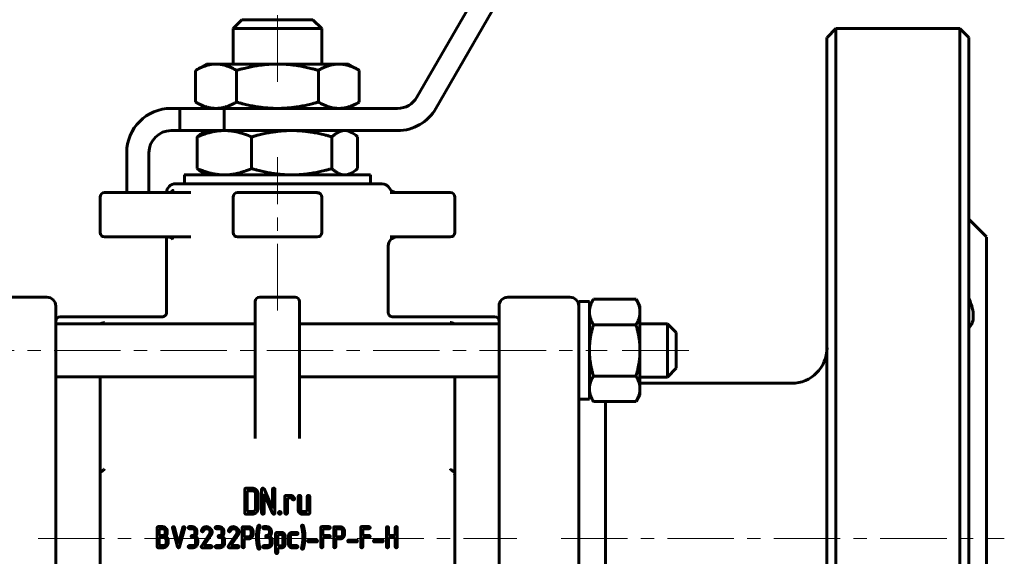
# Model space of a CAD drawing. Header units: millimetres. Extents: x 0 to 420, y 0 to 297.
# Tile 4 of 6: x 93 to 205, y 159 to 219. Entities that reach past the tile are written whole.
import ezdxf

# ---------------------------------------------------------------- set-up
doc = ezdxf.new("R2010")
doc.units = ezdxf.units.MM
doc.linetypes.add('K5LT_AXLED', pattern=[12, 7.5, -1.5, 1.5, -1.5])
doc.linetypes.add('K5LT_BASIC', pattern=[0])
doc.layers.add('Системный слой (1)', color=7, linetype='Continuous', true_color=0x6c6c6c)

# ---------------------------------------------------------------- blocks, each defined once
blk = doc.blocks.new('U3')
at = {"layer": 'Системный слой (1)', "color": 150, "linetype": 'K5LT_BASIC', "lineweight": 60, "true_color": 0x0080ff}
for p, q in [((120.07, 179.13), (97.57, 179.13)), ((147.57, 179.13), (125.07, 179.13))]:
    blk.add_line(p, q, dxfattribs=at)
blk = doc.blocks.new('U4')
at = {"layer": 'Системный слой (1)', "color": 150, "linetype": 'K5LT_BASIC', "lineweight": 60, "true_color": 0x0080ff}
for p, q in [((120.07, 185.13), (97.57, 185.13)), ((147.57, 185.13), (125.07, 185.13))]:
    blk.add_line(p, q, dxfattribs=at)
blk = doc.blocks.new('U5')
at = {"layer": 'Системный слой (1)', "color": 150, "linetype": 'K5LT_BASIC', "lineweight": 60, "true_color": 0x0080ff}
for p, q in [((166.57, 185.13), (166.57, 182.13)), ((166.57, 182.13), (166.57, 179.13))]:
    blk.add_line(p, q, dxfattribs=at)
blk = doc.blocks.new('U6')
at = {"layer": 'Системный слой (1)', "color": 150, "linetype": 'K5LT_BASIC', "lineweight": 60, "true_color": 0x0080ff}
for p, q in [((184.57, 217.41), (184.57, 160.91)), ((184.57, 160.91), (184.57, 104.41))]:
    blk.add_line(p, q, dxfattribs=at)
blk = doc.blocks.new('U8')
at = {"layer": 'Системный слой (1)', "color": 150, "linetype": 'K5LT_BASIC', "lineweight": 60, "true_color": 0x0080ff}
for p, q in [((200.57, 160.91), (200.57, 217.41)), ((200.57, 104.41), (200.57, 160.91))]:
    blk.add_line(p, q, dxfattribs=at)
blk = doc.blocks.new('U9')
at = {"layer": 'Системный слой (1)', "color": 150, "linetype": 'K5LT_BASIC', "lineweight": 60, "true_color": 0x0080ff}
for p, q in [((202.57, 194.91), (202.57, 160.91)), ((202.57, 160.91), (202.57, 126.91))]:
    blk.add_line(p, q, dxfattribs=at)
blk = doc.blocks.new('U11')
at = {"layer": 'Системный слой (1)', "color": 150, "linetype": 'K5LT_BASIC', "lineweight": 60, "true_color": 0x0080ff}
for p, q in [((167.57, 182.13), (167.57, 184.13)), ((167.57, 180.13), (167.57, 182.13))]:
    blk.add_line(p, q, dxfattribs=at)
blk = doc.blocks.new('U12')
at = {"layer": 'Системный слой (1)', "color": 150, "linetype": 'K5LT_BASIC', "lineweight": 60, "true_color": 0x0080ff}
for p, q in [((98.07, 185.91), (109.57, 185.91)), ((135.57, 185.91), (147.07, 185.91))]:
    blk.add_line(p, q, dxfattribs=at)
blk = doc.blocks.new('U13')
at = {"layer": 'Системный слой (1)', "color": 150, "linetype": 'K5LT_BASIC', "lineweight": 60, "true_color": 0x0080ff}
for p, q in [((112.07, 201.91), (122.57, 201.91)), ((122.57, 201.91), (133.07, 201.91))]:
    blk.add_line(p, q, dxfattribs=at)
blk = doc.blocks.new('U14')
at = {"layer": 'Системный слой (1)', "color": 150, "linetype": 'K5LT_BASIC', "lineweight": 60, "true_color": 0x0080ff}
for start, end in [(0.0023, 90), (0, 0.0023)]:
    blk.add_arc((127.07, 199.41), 0.5, start, end, dxfattribs=at)
blk = doc.blocks.new('U19')
at = {"layer": 'Системный слой (1)', "color": 150, "linetype": 'K5LT_BASIC', "lineweight": 60, "true_color": 0x0080ff}
for p, q in [((142.57, 168.3), (142.57, 168.31)), ((142.57, 168.29), (142.57, 168.3)), ((142.57, 168.28), (142.57, 168.29)), ((142.57, 168.25), (142.57, 168.28)), ((142.57, 168.22), (142.57, 168.25)), ((142.57, 168.18), (142.57, 168.22))]:
    blk.add_line(p, q, dxfattribs=at)
blk = doc.blocks.new('U21')
at = {"layer": 'Системный слой (1)', "color": 150, "linetype": 'K5LT_BASIC', "lineweight": 60, "true_color": 0x0080ff}
for p, q in [((102.57, 168.31), (102.57, 168.3)), ((102.57, 168.3), (102.58, 168.29)), ((102.58, 168.29), (102.58, 168.28)), ((102.58, 168.28), (102.58, 168.25)), ((102.58, 168.25), (102.58, 168.22)), ((102.58, 168.22), (102.58, 168.18))]:
    blk.add_line(p, q, dxfattribs=at)
blk = doc.blocks.new('U24')
at = {"layer": 'Системный слой (1)', "color": 150, "linetype": 'K5LT_BASIC', "lineweight": 60, "true_color": 0x0080ff}
for p, q in [((102.65, 185.15), (102.62, 185.13)), ((102.62, 185.13), (102.62, 185.13)), ((102.62, 185.13), (102.62, 185.13)), ((102.62, 185.13), (102.62, 185.13)), ((102.69, 185.17), (102.65, 185.15)), ((102.73, 185.18), (102.69, 185.17)), ((102.75, 185.19), (102.73, 185.18)), ((102.77, 185.2), (102.75, 185.19)), ((102.78, 185.2), (102.77, 185.2)), ((102.79, 185.2), (102.78, 185.2)), ((102.86, 185.22), (102.79, 185.2)), ((102.95, 185.25), (102.86, 185.22)), ((103.01, 185.26), (102.95, 185.25)), ((103.04, 185.27), (103.01, 185.26)), ((103.06, 185.27), (103.04, 185.27)), ((103.07, 185.27), (103.06, 185.27)), ((103.06, 185.27), (103.06, 185.27)), ((103.07, 185.28), (103.07, 185.27))]:
    blk.add_line(p, q, dxfattribs=at)
blk = doc.blocks.new('U27')
at = {"layer": 'Системный слой (1)', "color": 150, "linetype": 'K5LT_BASIC', "lineweight": 60, "true_color": 0x0080ff}
for p, q in [((142.08, 185.28), (142.07, 185.28)), ((142.12, 185.26), (142.08, 185.28)), ((142.23, 185.24), (142.12, 185.26)), ((142.32, 185.22), (142.23, 185.24)), ((142.35, 185.2), (142.32, 185.22)), ((142.37, 185.2), (142.35, 185.2)), ((142.38, 185.2), (142.37, 185.2)), ((142.39, 185.19), (142.38, 185.2)), ((142.41, 185.19), (142.39, 185.19)), ((142.39, 185.19), (142.39, 185.19)), ((142.43, 185.18), (142.41, 185.19)), ((142.47, 185.16), (142.43, 185.18)), ((142.53, 185.13), (142.47, 185.16))]:
    blk.add_line(p, q, dxfattribs=at)
blk = doc.blocks.new('U28')
at = {"layer": 'Системный слой (1)', "color": 150, "linetype": 'K5LT_BASIC', "lineweight": 60, "true_color": 0x0080ff}
for p, q in [((130.44, 206.89), (130.17, 206.91)), ((130.72, 206.8), (130.44, 206.89)), ((131, 206.67), (130.72, 206.8)), ((131.2, 206.54), (131, 206.67)), ((131.41, 206.38), (131.2, 206.54)), ((131.62, 206.2), (131.41, 206.38))]:
    blk.add_line(p, q, dxfattribs=at)
blk = doc.blocks.new('U29')
at = {"layer": 'Системный слой (1)', "color": 150, "linetype": 'K5LT_BASIC', "lineweight": 60, "true_color": 0x0080ff}
for p, q in [((130.72, 202.02), (131, 202.16)), ((131, 202.16), (131.2, 202.29)), ((131.2, 202.29), (131.41, 202.44)), ((131.41, 202.44), (131.62, 202.63)), ((130.17, 201.91), (130.44, 201.94)), ((130.44, 201.94), (130.72, 202.02))]:
    blk.add_line(p, q, dxfattribs=at)

msp = doc.modelspace()

# ---------------------------------------------------------------- linework, layer by layer
at = {"layer": 'Системный слой (1)', "color": 150, "linetype": 'K5LT_BASIC', "lineweight": 60, "true_color": 0x0080ff}
for p, q in [((154.028, 237.914), (138.295, 210.664)), ((140.46, 209.414), (156.193, 236.664)), ((117.574, 218.414), (118.574, 219.414)), ((118.574, 219.414), (126.574, 219.414)), ((127.574, 218.414), (126.574, 219.414)), ((117.574, 214.414), (117.574, 218.414)), ((117.574, 218.414), (127.574, 218.414)), ((127.574, 214.414), (127.574, 218.414)), ((184.574, 217.414), (185.574, 218.414)), ((199.574, 218.414), (185.574, 218.414)), ((185.574, 160.914), (185.574, 218.414)), ((199.574, 218.414), (199.574, 160.914)), ((200.574, 217.414), (199.574, 218.414)), ((114.574, 214.414), (113.336, 213.699)), ((114.574, 214.414), (115.645, 214.414)), ((115.645, 214.414), (122.574, 214.414)), ((122.574, 214.414), (129.502, 214.414)), ((129.502, 214.414), (130.574, 214.414)), ((130.574, 214.414), (131.811, 213.699)), ((113.336, 213.699), (113.336, 210.128)), ((117.955, 213.699), (117.955, 210.128)), ((127.192, 213.699), (127.192, 210.128)), ((131.811, 213.699), (131.811, 210.128)), ((114.574, 209.414), (113.336, 210.128)), ((130.574, 209.414), (131.811, 210.128)), ((111.574, 209.414), (110.574, 209.414)), ((111.574, 209.414), (111.574, 206.914)), ((111.574, 209.414), (116.574, 209.414)), ((136.13, 209.414), (116.574, 209.414)), ((116.574, 209.414), (116.574, 206.914)), ((110.574, 206.914), (111.574, 206.914)), ((116.574, 206.914), (111.574, 206.914)), ((114.574, 206.914), (114.145, 206.667)), ((116.574, 206.914), (136.13, 206.914)), ((130.574, 206.914), (131.002, 206.667)), ((113.526, 206.199), (113.526, 202.628)), ((119.666, 206.199), (119.666, 202.628)), ((128.713, 206.199), (128.713, 202.628)), ((131.621, 206.199), (131.621, 202.628)), ((105.574, 204.414), (105.574, 199.914)), ((108.074, 199.914), (108.074, 204.414)), ((114.574, 201.914), (114.145, 202.161)), ((130.574, 201.914), (131.002, 202.161)), ((112.074, 200.914), (112.074, 201.914)), ((133.074, 200.914), (133.074, 201.914)), ((111.613, 200.914), (111.074, 200.914)), ((111.827, 200.914), (111.613, 200.914)), ((111.739, 200.914), (111.679, 200.914)), ((114.062, 200.914), (111.827, 200.914)), ((117.087, 200.914), (114.062, 200.914)), ((117.536, 200.914), (117.087, 200.914)), ((118.651, 200.914), (117.536, 200.914)), ((118.208, 200.914), (117.911, 200.914)), ((126.496, 200.914), (118.651, 200.914)), ((127.612, 200.914), (126.496, 200.914)), ((127.296, 200.914), (126.977, 200.914)), ((132.911, 200.914), (127.612, 200.914)), ((133.669, 200.914), (132.911, 200.914)), ((133.096, 200.914), (133.341, 200.914)), ((134.342, 200.914), (133.669, 200.914)), ((102.574, 199.414), (102.574, 195.414)), ((110.071, 199.914), (103.074, 199.914)), ((110.375, 199.914), (110.071, 199.914)), ((112.809, 199.914), (110.375, 199.914)), ((117.574, 199.414), (117.574, 195.414)), ((127.074, 199.914), (118.074, 199.914)), ((127.574, 195.414), (127.574, 199.414)), ((142.074, 199.914), (135.302, 199.914)), ((142.574, 195.414), (142.574, 199.414)), ((202.574, 194.914), (200.574, 196.914)), ((103.074, 194.914), (110.071, 194.914)), ((110.071, 194.914), (110.375, 194.914)), ((110.074, 186.413), (110.074, 194.914)), ((110.375, 194.914), (112.809, 194.914)), ((118.074, 194.914), (127.074, 194.914)), ((135.302, 194.914), (142.074, 194.914)), ((135.073, 186.413), (135.074, 193.914)), ((89.574, 188.127), (96.574, 188.127)), ((124.574, 188.127), (120.574, 188.127)), ((155.574, 188.127), (148.574, 188.127)), ((157.774, 187.127), (158.22, 187.901)), ((163.027, 187.901), (158.22, 187.901)), ((163.474, 187.127), (163.027, 187.901)), ((97.574, 187.125), (97.574, 187.127)), ((97.574, 180.09), (97.574, 187.127)), ((120.074, 187.627), (120.074, 179.345)), ((125.074, 185.127), (125.074, 187.627)), ((125.074, 179.345), (125.074, 187.627)), ((147.574, 187.127), (147.574, 180.09)), ((156.574, 177.998), (156.574, 187.627)), ((156.574, 187.627), (157.774, 187.627)), ((157.774, 176.627), (157.774, 187.627)), ((163.474, 187.127), (163.474, 186.457)), ((109.574, 185.913), (109.574, 185.913)), ((110.074, 186.413), (110.074, 186.413)), ((135.073, 186.413), (135.073, 186.413)), ((163.474, 186.457), (163.474, 182.127)), ((163.027, 185.014), (158.22, 185.014)), ((166.574, 185.127), (163.474, 185.127)), ((167.574, 184.127), (166.574, 185.127)), ((163.474, 182.127), (163.474, 177.797)), ((97.574, 173.024), (97.574, 180.09)), ((147.574, 180.09), (147.574, 173.024)), ((167.574, 180.127), (166.574, 179.127)), ((102.574, 168.312), (102.574, 179.127)), ((120.074, 179.345), (120.074, 172.18)), ((125.074, 172.18), (125.074, 179.345)), ((142.574, 168.312), (142.574, 179.127)), ((163.027, 179.24), (158.22, 179.24)), ((166.574, 179.127), (163.474, 179.127)), ((156.574, 173.024), (156.574, 177.998)), ((180.574, 178.414), (163.474, 178.414)), ((163.474, 177.797), (163.474, 177.127)), ((156.574, 176.627), (157.774, 176.627)), ((157.774, 177.127), (158.22, 176.354)), ((163.474, 177.127), (163.027, 176.354)), ((163.027, 176.354), (158.22, 176.354)), ((159.574, 160.914), (159.574, 176.354)), ((97.574, 171.273), (97.574, 173.024)), ((147.574, 173.024), (147.574, 171.273)), ((156.574, 169.251), (156.574, 173.024)), ((97.574, 171.273), (97.574, 150.555)), ((147.574, 160.914), (147.574, 171.273)), ((156.574, 152.577), (156.574, 169.251)), ((102.574, 160.914), (102.574, 167.914)), ((142.574, 167.914), (142.574, 160.914)), ((118.888, 166.445), (118.888, 163.809)), ((119.741, 166.586), (119.032, 166.586)), ((119.176, 166.3), (119.176, 163.951)), ((119.741, 166.3), (119.176, 166.3)), ((120.105, 164.317), (120.105, 165.938)), ((120.393, 164.316), (120.393, 165.938)), ((120.793, 166.445), (120.793, 163.809)), ((122.01, 164.312), (121.067, 166.504)), ((121.081, 165.942), (122.021, 163.763)), ((121.081, 163.809), (121.081, 165.942)), ((122.01, 166.445), (122.01, 164.312)), ((122.298, 163.809), (122.298, 166.445)), ((123.41, 165.633), (123.41, 163.809)), ((124.061, 165.774), (123.554, 165.774)), ((124.92, 165.633), (124.92, 164.113)), ((125.209, 164.114), (125.209, 165.633)), ((125.931, 165.633), (125.931, 163.951)), ((126.22, 163.809), (126.22, 165.633)), ((123.698, 163.809), (123.698, 165.488)), ((123.698, 165.488), (124.061, 165.488)), ((119.032, 163.665), (119.741, 163.665)), ((119.176, 163.951), (119.741, 163.951)), ((125.931, 163.951), (125.368, 163.951)), ((125.368, 163.665), (126.076, 163.665)), ((109.624, 162.253), (109.129, 162.253)), ((112.965, 162.253), (112.635, 162.253)), ((116.008, 162.253), (115.678, 162.253)), ((119.296, 162.25), (118.72, 162.25)), ((121.366, 162.253), (121.036, 162.253)), ((128.407, 162.253), (127.584, 162.253)), ((129.615, 162.25), (129.039, 162.25)), ((132.905, 162.253), (132.081, 162.253)), ((109.012, 162.139), (109.012, 159.996)), ((109.245, 162.023), (109.245, 161.261)), ((109.624, 162.023), (109.245, 162.023)), ((109.245, 161.261), (109.624, 161.261)), ((109.92, 161.561), (109.92, 161.727)), ((110.153, 161.561), (110.153, 161.726)), ((110.734, 162.103), (111.31, 159.979)), ((111.423, 160.358), (110.958, 162.163)), ((111.887, 162.163), (111.423, 160.358)), ((111.535, 159.979), (112.113, 162.124)), ((112.635, 162.023), (112.966, 162.023)), ((113.262, 161.727), (113.262, 161.562)), ((113.494, 161.562), (113.494, 161.727)), ((114.897, 161.427), (113.99, 160.057)), ((114.28, 160.11), (115.093, 161.299)), ((115.678, 162.023), (116.008, 162.023)), ((116.304, 161.727), (116.304, 161.562)), ((116.537, 161.562), (116.537, 161.727)), ((117.94, 161.427), (117.033, 160.057)), ((117.323, 160.11), (118.135, 161.299)), ((118.604, 162.136), (118.604, 159.999)), ((118.836, 162.02), (118.836, 161.099)), ((119.296, 162.02), (118.836, 162.02)), ((118.836, 161.099), (119.296, 161.099)), ((119.593, 161.394), (119.593, 161.726)), ((119.826, 161.395), (119.826, 161.726)), ((121.036, 162.023), (121.366, 162.023)), ((121.662, 161.727), (121.662, 161.562)), ((121.895, 161.562), (121.895, 161.727)), ((122.374, 161.48), (122.374, 159.338)), ((123.07, 161.594), (122.491, 161.594)), ((122.607, 161.364), (122.607, 160.107)), ((123.07, 161.364), (122.607, 161.364)), ((123.199, 160.242), (123.199, 161.235)), ((123.432, 160.243), (123.432, 161.234)), ((123.829, 161.233), (123.829, 160.244)), ((124.062, 160.243), (124.062, 161.233)), ((124.769, 161.594), (124.192, 161.594)), ((124.192, 161.364), (124.769, 161.364)), ((127.467, 162.139), (127.467, 159.996)), ((127.7, 161.261), (127.7, 162.023)), ((127.7, 162.023), (128.407, 162.023)), ((128.407, 161.261), (127.7, 161.261)), ((128.922, 162.136), (128.922, 159.999)), ((129.155, 162.02), (129.155, 161.099)), ((129.615, 162.02), (129.155, 162.02)), ((129.155, 161.099), (129.615, 161.099)), ((129.912, 161.394), (129.912, 161.726)), ((130.145, 161.395), (130.145, 161.726)), ((131.965, 162.139), (131.965, 159.996)), ((132.198, 162.023), (132.905, 162.023)), ((132.198, 161.261), (132.198, 162.023)), ((132.905, 161.261), (132.198, 161.261)), ((134.875, 162.139), (134.875, 159.996)), ((135.108, 161.261), (135.108, 162.139)), ((135.865, 161.261), (135.108, 161.261)), ((135.865, 162.139), (135.865, 161.261)), ((136.098, 159.996), (136.098, 162.139)), ((102.574, 153.914), (102.574, 160.914)), ((109.245, 161.031), (109.245, 160.11)), ((109.245, 160.11), (109.707, 160.11)), ((110.005, 160.408), (110.005, 160.737)), ((110.237, 160.408), (110.237, 160.737)), ((113.048, 160.11), (112.635, 160.11)), ((112.967, 161.033), (113.049, 161.033)), ((113.344, 160.738), (113.344, 160.408)), ((113.576, 160.408), (113.576, 160.738)), ((115.076, 160.11), (114.28, 160.11)), ((116.091, 160.11), (115.678, 160.11)), ((116.009, 161.033), (116.092, 161.033)), ((116.386, 160.738), (116.386, 160.408)), ((116.619, 160.408), (116.619, 160.738)), ((118.119, 160.11), (117.323, 160.11)), ((118.836, 160.869), (119.296, 160.869)), ((118.836, 159.999), (118.836, 160.869)), ((121.448, 160.11), (121.036, 160.11)), ((121.367, 161.033), (121.449, 161.033)), ((121.744, 160.738), (121.744, 160.408)), ((121.977, 160.408), (121.977, 160.738)), ((122.607, 160.107), (123.07, 160.107)), ((124.769, 160.11), (124.192, 160.11)), ((126.988, 160.742), (126.119, 160.742)), ((126.119, 160.531), (126.988, 160.531)), ((127.7, 159.996), (127.7, 161.031)), ((127.7, 161.031), (128.407, 161.031)), ((129.155, 159.999), (129.155, 160.869)), ((129.155, 160.869), (129.615, 160.869)), ((131.485, 160.742), (130.617, 160.742)), ((130.617, 160.531), (131.485, 160.531)), ((132.198, 161.031), (132.905, 161.031)), ((132.198, 159.996), (132.198, 161.031)), ((134.396, 160.742), (133.528, 160.742)), ((133.528, 160.531), (134.396, 160.531)), ((135.108, 159.996), (135.108, 161.031)), ((135.108, 161.031), (135.865, 161.031)), ((135.865, 161.031), (135.865, 159.996)), ((142.574, 160.914), (142.574, 153.914)), ((147.574, 150.555), (147.574, 160.914)), ((159.574, 144.701), (159.574, 160.914)), ((185.574, 103.414), (185.574, 160.914)), ((199.574, 160.914), (199.574, 103.414)), ((109.129, 159.88), (109.707, 159.88)), ((112.635, 159.88), (113.047, 159.88)), ((114.091, 159.88), (115.076, 159.88)), ((115.678, 159.88), (116.09, 159.88)), ((117.134, 159.88), (118.119, 159.88)), ((121.036, 159.88), (121.448, 159.88)), ((122.607, 159.877), (123.069, 159.877)), ((122.607, 159.337), (122.607, 159.877)), ((124.192, 159.88), (124.769, 159.88))]:
    msp.add_line(p, q, dxfattribs=at)
at = {"layer": 'Системный слой (1)', "color": 30, "linetype": 'K5LT_AXLED', "lineweight": 18, "true_color": 0xff8000}
for p, q in [((122.574, 212.414), (122.574, 221.414)), ((122.574, 198.914), (122.574, 203.914)), ((122.574, 186.627), (122.574, 201.911)), ((85.374, 182.127), (159.774, 182.127)), ((161.474, 182.127), (169.574, 182.127)), ((95.574, 160.914), (149.574, 160.914)), ((154.574, 160.914), (204.574, 160.914))]:
    msp.add_line(p, q, dxfattribs=at)
at = {"layer": 'Системный слой (1)', "color": 150, "linetype": 'K5LT_BASIC', "lineweight": 60, "true_color": 0x0080ff}
for centre, radius, start, end in [((136.13, 211.914), 2.5, 270, 330), ((110.574, 204.414), 5, 90, 180), ((136.13, 211.914), 5, 270, 330), ((110.574, 204.414), 2.5, 90, 180), ((111.074, 199.914), 1, 90, 180), ((134.342, 199.914), 1, 30, 90), ((136.074, 200.914), 1, 210, 270), ((103.074, 199.414), 0.5, 90, 180), ((103.074, 199.414), 0.5, 90, 180), ((118.074, 199.414), 0.5, 90, 180), ((118.074, 199.414), 0.5, 90, 180), ((127.074, 199.414), 0.5, 0, 90), ((142.074, 199.414), 0.5, 0, 90), ((142.074, 199.414), 0.5, 0, 90), ((142.074, 199.414), 0.5, 0, 90), ((103.074, 195.414), 0.5, 180, 270), ((118.074, 195.414), 0.5, 180, 270), ((127.074, 195.414), 0.5, 270, 0), ((136.074, 193.914), 1, 90, 180), ((142.074, 195.414), 0.5, 270, 0), ((96.574, 187.127), 1, 0, 90), ((120.574, 187.627), 0.5, 90, 180), ((124.574, 187.627), 0.5, 0, 90), ((148.574, 187.127), 1, 90, 180), ((155.574, 187.127), 1, 0, 90), ((98.074, 185.414), 0.5, 90, 180), ((147.074, 185.414), 0.5, 0, 90), ((180.574, 182.414), 4, 270, 0)]:
    msp.add_arc(centre, radius, start, end, dxfattribs=at)
for points, weights in [([(115.645, 214.414), (114.574, 214.414), (113.336, 213.699)], [1, 1.0379548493, 1]), ([(117.955, 213.699), (116.717, 214.414), (115.645, 214.414)], [1, 1.0379548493, 1]), ([(122.574, 214.414), (120.43, 214.414), (117.955, 213.699)], [1, 1.0379548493, 1]), ([(127.192, 213.699), (124.717, 214.414), (122.574, 214.414)], [1, 1.0379548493, 1]), ([(129.502, 214.414), (128.43, 214.414), (127.192, 213.699)], [1, 1.0379548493, 1]), ([(131.811, 213.699), (130.574, 214.414), (129.502, 214.414)], [1, 1.0379548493, 1]), ([(113.336, 210.128), (114.574, 209.414), (115.645, 209.414)], [1, 1.0379548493, 1]), ([(115.645, 209.414), (116.717, 209.414), (117.955, 210.128)], [1, 1.0379548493, 1]), ([(117.955, 210.128), (120.43, 209.414), (122.574, 209.414)], [1, 1.0379548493, 1]), ([(122.574, 209.414), (124.717, 209.414), (127.192, 210.128)], [1, 1.0379548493, 1]), ([(127.192, 210.128), (128.43, 209.414), (129.502, 209.414)], [1, 1.0379548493, 1]), ([(129.502, 209.414), (130.574, 209.414), (131.811, 210.128)], [1, 1.0379548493, 1]), ([(116.596, 206.914), (115.172, 206.914), (113.526, 206.199)], [1, 1.0379548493, 1]), ([(113.526, 206.199), (113.85, 206.496), (114.145, 206.667)], [1, 1.01542109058, 1.01831097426]), ([(119.666, 206.199), (118.021, 206.914), (116.596, 206.914)], [1, 1.0379548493, 1]), ([(124.19, 206.914), (122.09, 206.914), (119.666, 206.199)], [1, 1.0379548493, 1]), ([(128.713, 206.199), (126.289, 206.914), (124.19, 206.914)], [1, 1.0379548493, 1]), ([(130.167, 206.914), (129.492, 206.914), (128.713, 206.199)], [1, 1.0379548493, 1]), ([(113.526, 202.628), (115.172, 201.914), (116.596, 201.914)], [1, 1.0379548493, 1]), ([(114.145, 202.161), (113.85, 202.332), (113.526, 202.628)], [1.01831103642, 1.01542125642, 1]), ([(116.596, 201.914), (118.021, 201.914), (119.666, 202.628)], [1, 1.0379548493, 1]), ([(119.666, 202.628), (122.09, 201.914), (124.19, 201.914)], [1, 1.0379548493, 1]), ([(124.19, 201.914), (126.289, 201.914), (128.713, 202.628)], [1, 1.0379548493, 1]), ([(128.713, 202.628), (129.492, 201.914), (130.167, 201.914)], [1, 1.0379548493, 1]), ([(158.22, 187.901), (157.774, 187.127), (157.774, 186.457)], [1, 1.0379548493, 1]), ([(163.474, 186.457), (163.474, 187.127), (163.027, 187.901)], [1, 1.0379548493, 1]), ([(157.774, 186.457), (157.774, 185.787), (158.22, 185.014)], [1, 1.0379548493, 1]), ([(163.027, 185.014), (163.474, 185.787), (163.474, 186.457)], [1, 1.0379548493, 1]), ([(158.22, 185.014), (157.774, 183.467), (157.774, 182.127)], [1, 1.0379548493, 1]), ([(163.474, 182.127), (163.474, 183.467), (163.027, 185.014)], [1, 1.0379548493, 1]), ([(157.774, 182.127), (157.774, 180.787), (158.22, 179.24)], [1, 1.0379548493, 1]), ([(163.027, 179.24), (163.474, 180.787), (163.474, 182.127)], [1, 1.0379548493, 1]), ([(158.22, 179.24), (157.774, 178.467), (157.774, 177.797)], [1, 1.0379548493, 1]), ([(163.474, 177.797), (163.474, 178.467), (163.027, 179.24)], [1, 1.0379548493, 1]), ([(157.774, 177.797), (157.774, 177.127), (158.22, 176.354)], [1, 1.0379548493, 1]), ([(163.027, 176.354), (163.474, 177.127), (163.474, 177.797)], [1, 1.0379548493, 1])]:
    msp.add_rational_spline(points, weights, degree=2, dxfattribs=at)
for points, knots in [([(110.245, 199.914), (110.267, 199.914), (110.29, 199.915), (110.337, 199.92), (110.36, 199.923), (110.407, 199.932), (110.43, 199.938), (110.475, 199.952), (110.497, 199.96), (110.538, 199.977), (110.558, 199.987), (110.592, 200.005), (110.606, 200.013), (110.628, 200.027), (110.636, 200.032), (110.652, 200.044), (110.66, 200.049), (110.682, 200.067), (110.696, 200.078), (110.72, 200.101), (110.731, 200.112), (110.749, 200.132), (110.756, 200.141), (110.768, 200.156), (110.772, 200.162), (110.777, 200.171), (110.779, 200.174), (110.78, 200.176), (110.779, 200.175), (110.776, 200.168), (110.774, 200.163), (110.773, 200.16)], [0, 0, 0, 0, 1.2906126, 1.2906126, 2.6038102, 2.6038102, 3.9215036, 3.9215036, 5.2277628, 5.2277628, 6.4972864, 6.4972864, 7.4869438, 7.4869438, 8.1057015, 8.1057015, 8.7244592, 8.7244592, 9.9619746, 9.9619746, 11.2135821, 11.2135821, 12.4423854, 12.4423854, 13.672899, 13.672899, 14.9136689, 14.9136689, 16.245263, 16.245263, 17, 17, 17, 17]), ([(110.779, 194.653), (110.778, 194.654), (110.777, 194.657), (110.771, 194.666), (110.767, 194.672), (110.756, 194.687), (110.749, 194.696), (110.731, 194.715), (110.721, 194.726), (110.696, 194.749), (110.683, 194.761), (110.653, 194.784), (110.636, 194.796), (110.601, 194.818), (110.583, 194.828), (110.544, 194.848), (110.524, 194.857), (110.483, 194.873), (110.461, 194.88), (110.416, 194.893), (110.393, 194.898), (110.346, 194.907), (110.323, 194.91), (110.281, 194.913), (110.263, 194.914), (110.245, 194.914)], [0, 0, 0, 0, 0.6946336, 0.6946336, 1.3302298, 1.3302298, 1.9849012, 1.9849012, 2.6464152, 2.6464152, 3.3166501, 3.3166501, 3.9934751, 3.9934751, 4.675579, 4.675579, 5.353096, 5.353096, 6.0376979, 6.0376979, 6.7406425, 6.7406425, 7.4475956, 7.4475956, 8, 8, 8, 8]), ([(200.574, 184.624), (200.589, 184.64), (200.605, 184.657), (200.911, 185.006), (201.074, 185.472), (201.074, 186.56), (200.911, 187.217), (200.605, 187.933), (200.589, 187.968), (200.574, 188.003)], [0.90908131, 0.90908131, 0.90908131, 0.90908131, 0.92097596, 0.92097596, 1.15178953, 1.15178953, 1.3826031, 1.3826031, 1.39449775, 1.39449775, 1.39449775, 1.39449775]), ([(109.574, 185.913), (109.575, 185.913), (109.575, 185.913), (109.575, 185.913), (109.576, 185.913), (109.577, 185.913), (109.577, 185.913), (109.579, 185.913), (109.58, 185.913), (109.583, 185.913), (109.586, 185.913), (109.592, 185.913), (109.597, 185.913), (109.61, 185.914), (109.618, 185.915), (109.644, 185.918), (109.661, 185.92), (109.699, 185.929), (109.721, 185.935), (109.763, 185.95), (109.784, 185.959), (109.824, 185.98), (109.844, 185.992), (109.881, 186.017), (109.898, 186.032), (109.93, 186.061), (109.945, 186.077), (109.972, 186.11), (109.985, 186.128), (110.009, 186.165), (110.019, 186.185), (110.038, 186.226), (110.046, 186.248), (110.059, 186.291), (110.065, 186.313), (110.072, 186.361), (110.074, 186.387), (110.074, 186.413)], [0, 0, 0, 0, 0.0126107, 0.0126107, 0.0346796, 0.0346796, 0.0756645, 0.0756645, 0.1544817, 0.1544817, 0.3089634, 0.3089634, 0.614774, 0.614774, 1.2137785, 1.2137785, 2.3865541, 2.3865541, 3.9241742, 3.9241742, 5.4899294, 5.4899294, 7.054362, 7.054362, 8.5864962, 8.5864962, 10.056623, 10.056623, 11.5511955, 11.5511955, 13.0983178, 13.0983178, 14.6659389, 14.6659389, 16.2215309, 16.2215309, 18, 18, 18, 18]), ([(135.573, 185.913), (135.573, 185.913), (135.572, 185.913), (135.572, 185.913), (135.572, 185.913), (135.571, 185.913), (135.57, 185.913), (135.568, 185.913), (135.567, 185.913), (135.564, 185.913), (135.562, 185.913), (135.555, 185.913), (135.551, 185.913), (135.538, 185.914), (135.529, 185.915), (135.504, 185.918), (135.487, 185.92), (135.448, 185.929), (135.427, 185.935), (135.384, 185.95), (135.363, 185.959), (135.323, 185.98), (135.303, 185.992), (135.266, 186.017), (135.249, 186.032), (135.217, 186.061), (135.202, 186.077), (135.175, 186.11), (135.162, 186.128), (135.139, 186.165), (135.128, 186.185), (135.109, 186.226), (135.101, 186.248), (135.088, 186.291), (135.083, 186.313), (135.075, 186.361), (135.073, 186.387), (135.073, 186.413)], [0, 0, 0, 0, 0.0126124, 0.0126124, 0.0346841, 0.0346841, 0.0756743, 0.0756743, 0.1545017, 0.1545017, 0.3090034, 0.3090034, 0.6148536, 0.6148536, 1.2139373, 1.2139373, 2.3868713, 2.3868713, 3.924499, 3.924499, 5.490257, 5.490257, 7.0546859, 7.0546859, 8.5868102, 8.5868102, 10.0569292, 10.0569292, 11.5515187, 11.5515187, 13.098648, 13.098648, 14.6662698, 14.6662698, 16.2218559, 16.2218559, 18, 18, 18, 18]), ([(102.606, 168.414), (102.597, 168.413), (102.59, 168.411), (102.58, 168.405), (102.577, 168.401), (102.575, 168.396), (102.575, 168.395), (102.575, 168.395), (102.574, 168.392), (102.574, 168.39), (102.574, 168.387)], [-0.081535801, -0.081535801, -0.081535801, -0.081535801, -0.073589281, -0.073589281, -0.066189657, -0.066189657, -0.06564276, -0.06564276, -0.06564276, -0.062160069, -0.062160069, -0.062160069, -0.062160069]), ([(102.578, 168.271), (102.579, 168.269), (102.579, 168.268), (102.58, 168.266), (102.58, 168.266), (102.579, 168.267), (102.579, 168.268), (102.578, 168.273), (102.578, 168.275), (102.577, 168.28), (102.577, 168.282), (102.577, 168.284)], [0, 0, 0, 0, 1.2, 1.2, 2.4, 2.4, 3.6, 3.6, 4.8, 4.8, 5.3107644, 5.3107644, 5.3107644, 5.3107644]), ([(103.074, 168.751), (103.073, 168.75), (103.072, 168.749), (103.027, 168.707), (102.983, 168.668), (102.894, 168.592), (102.85, 168.557), (102.763, 168.493), (102.72, 168.465), (102.653, 168.428), (102.626, 168.417), (102.606, 168.414)], [-0.000298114, -0.000298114, -0.000298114, -0.000298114, 0, 0, 0.018708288, 0.018708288, 0.038136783, 0.038136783, 0.058792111, 0.058792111, 0.076361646, 0.076361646, 0.076361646, 0.076361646]), ([(142.541, 168.414), (142.528, 168.416), (142.512, 168.421), (142.465, 168.442), (142.43, 168.463), (142.344, 168.521), (142.29, 168.562), (142.183, 168.651), (142.129, 168.699), (142.075, 168.749), (142.074, 168.75), (142.074, 168.751)], [0.001713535, 0.001713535, 0.001713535, 0.001713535, 0.013174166, 0.013174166, 0.031288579, 0.031288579, 0.055090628, 0.055090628, 0.077496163, 0.077496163, 0.077791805, 0.077791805, 0.077791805, 0.077791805]), ([(142.574, 168.387), (142.573, 168.388), (142.573, 168.39), (142.573, 168.392), (142.572, 168.397), (142.57, 168.402), (142.563, 168.408), (142.558, 168.411), (142.548, 168.413), (142.544, 168.414), (142.541, 168.414)], [-0.020313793, -0.020313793, -0.020313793, -0.020313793, -0.018156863, -0.018156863, -0.018156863, -0.010683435, -0.010683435, -0.003372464, -0.003372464, -0.000004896, -0.000004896, -0.000004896, -0.000004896]), ([(142.568, 168.265), (142.568, 168.265), (142.568, 168.266), (142.568, 168.267), (142.568, 168.268), (142.569, 168.271), (142.569, 168.273), (142.569, 168.277), (142.57, 168.279), (142.57, 168.282), (142.57, 168.282), (142.57, 168.282)], [0, 0, 0, 0, 1, 1, 2, 2, 3, 3, 4, 4, 4.1038844, 4.1038844, 4.1038844, 4.1038844])]:
    msp.add_open_spline(points, degree=3, knots=knots, dxfattribs=at)
for points, degree in [([(102.58, 168.183), (102.576, 168.091), (102.574, 168.001), (102.574, 167.914)], 3), ([(142.574, 167.914), (142.574, 168.001), (142.572, 168.091), (142.567, 168.183)], 3), ([(119.032, 166.586), (118.888, 166.586), (118.888, 166.445)], 2), ([(120.203, 166.397), (120.012, 166.586), (119.741, 166.586)], 2), ([(119.998, 166.194), (119.89, 166.3), (119.741, 166.3)], 2), ([(120.105, 165.938), (120.105, 166.087), (119.998, 166.194)], 2), ([(120.393, 165.938), (120.393, 166.207), (120.203, 166.397)], 2), ([(120.935, 166.586), (120.793, 166.586), (120.793, 166.445)], 2), ([(121.067, 166.504), (121.03, 166.586), (120.935, 166.586)], 2), ([(122.154, 166.586), (122.01, 166.586), (122.01, 166.445)], 2), ([(122.298, 166.445), (122.298, 166.586), (122.154, 166.586)], 2), ([(123.554, 165.774), (123.41, 165.774), (123.41, 165.633)], 2), ([(124.33, 165.687), (124.206, 165.774), (124.061, 165.774)], 2), ([(124.496, 165.466), (124.455, 165.601), (124.33, 165.687)], 2), ([(125.065, 165.774), (124.92, 165.774), (124.92, 165.633)], 2), ([(125.209, 165.633), (125.209, 165.774), (125.065, 165.774)], 2), ([(126.075, 165.774), (125.931, 165.774), (125.931, 165.633)], 2), ([(126.22, 165.633), (126.22, 165.774), (126.075, 165.774)], 2), ([(124.061, 165.488), (124.156, 165.488), (124.218, 165.383)], 2), ([(124.218, 165.383), (124.279, 165.277), (124.357, 165.277)], 2), ([(124.357, 165.277), (124.505, 165.277), (124.505, 165.417)], 2), ([(124.505, 165.417), (124.505, 165.44), (124.496, 165.466)], 2), ([(118.888, 163.809), (118.888, 163.665), (119.032, 163.665)], 2), ([(119.741, 163.951), (119.89, 163.951), (119.998, 164.058)], 2), ([(119.741, 163.665), (120.012, 163.665), (120.203, 163.855)], 2), ([(119.998, 164.058), (120.105, 164.164), (120.105, 164.317)], 2), ([(120.203, 163.855), (120.393, 164.044), (120.393, 164.316)], 2), ([(120.793, 163.809), (120.793, 163.665), (120.937, 163.665)], 2), ([(120.937, 163.665), (121.081, 163.665), (121.081, 163.809)], 2), ([(122.021, 163.763), (122.065, 163.665), (122.154, 163.665)], 2), ([(122.154, 163.665), (122.298, 163.665), (122.298, 163.809)], 2), ([(122.841, 163.951), (122.697, 163.951), (122.697, 163.809)], 2), ([(122.697, 163.809), (122.697, 163.665), (122.841, 163.665)], 2), ([(122.984, 163.809), (122.984, 163.951), (122.841, 163.951)], 2), ([(122.841, 163.665), (122.984, 163.665), (122.984, 163.809)], 2), ([(123.41, 163.809), (123.41, 163.665), (123.554, 163.665)], 2), ([(123.554, 163.665), (123.698, 163.665), (123.698, 163.809)], 2), ([(124.92, 164.113), (124.92, 163.926), (125.051, 163.796)], 2), ([(125.051, 163.796), (125.181, 163.665), (125.368, 163.665)], 2), ([(125.256, 163.999), (125.209, 164.046), (125.209, 164.114)], 2), ([(125.368, 163.951), (125.304, 163.951), (125.256, 163.999)], 2), ([(126.076, 163.665), (126.22, 163.665), (126.22, 163.809)], 2), ([(109.129, 162.253), (109.012, 162.253), (109.012, 162.139)], 2), ([(109.998, 162.098), (109.843, 162.253), (109.624, 162.253)], 2), ([(110.848, 162.248), (110.73, 162.248), (110.73, 162.137)], 2), ([(110.958, 162.163), (110.935, 162.248), (110.848, 162.248)], 2), ([(111.998, 162.248), (111.91, 162.248), (111.887, 162.163)], 2), ([(112.116, 162.137), (112.116, 162.248), (111.998, 162.248)], 2), ([(112.635, 162.253), (112.518, 162.253), (112.518, 162.139)], 2), ([(113.34, 162.099), (113.186, 162.253), (112.965, 162.253)], 2), ([(114.553, 162.253), (114.153, 162.253), (114.005, 161.835)], 2), ([(115.014, 162.024), (114.805, 162.253), (114.553, 162.253)], 2), ([(115.678, 162.253), (115.561, 162.253), (115.561, 162.139)], 2), ([(116.383, 162.099), (116.229, 162.253), (116.008, 162.253)], 2), ([(117.595, 162.253), (117.196, 162.253), (117.048, 161.835)], 2), ([(118.057, 162.024), (117.847, 162.253), (117.595, 162.253)], 2), ([(118.72, 162.25), (118.604, 162.25), (118.604, 162.136)], 2), ([(119.67, 162.096), (119.515, 162.25), (119.296, 162.25)], 2), ([(120.376, 162.333), (120.332, 162.175), (120.317, 162.097)], 2), ([(120.486, 162.417), (120.407, 162.417), (120.376, 162.333)], 2), ([(120.44, 161.068), (120.44, 161.656), (120.601, 162.316)], 2), ([(120.605, 162.306), (120.605, 162.417), (120.486, 162.417)], 2), ([(120.601, 162.316), (120.605, 162.29), (120.605, 162.306)], 2), ([(121.036, 162.253), (120.919, 162.253), (120.919, 162.139)], 2), ([(121.741, 162.099), (121.587, 162.253), (121.366, 162.253)], 2), ([(125.401, 162.417), (125.283, 162.417), (125.283, 162.306)], 2), ([(125.283, 162.306), (125.283, 162.288), (125.287, 162.273)], 2), ([(125.287, 162.273), (125.446, 161.655), (125.446, 161.068)], 2), ([(125.51, 162.335), (125.479, 162.417), (125.401, 162.417)], 2), ([(125.57, 162.092), (125.526, 162.295), (125.51, 162.335)], 2), ([(127.584, 162.253), (127.467, 162.253), (127.467, 162.139)], 2), ([(128.524, 162.139), (128.524, 162.253), (128.407, 162.253)], 2), ([(129.039, 162.25), (128.922, 162.25), (128.922, 162.136)], 2), ([(129.989, 162.096), (129.834, 162.25), (129.615, 162.25)], 2), ([(132.081, 162.253), (131.965, 162.253), (131.965, 162.139)], 2), ([(133.021, 162.139), (133.021, 162.253), (132.905, 162.253)], 2), ([(134.992, 162.253), (134.875, 162.253), (134.875, 162.139)], 2), ([(135.108, 162.139), (135.108, 162.253), (134.992, 162.253)], 2), ([(135.981, 162.253), (135.865, 162.253), (135.865, 162.139)], 2), ([(136.098, 162.139), (136.098, 162.253), (135.981, 162.253)], 2), ([(109.832, 161.935), (109.744, 162.023), (109.624, 162.023)], 2), ([(109.624, 161.261), (109.744, 161.261), (109.832, 161.35)], 2), ([(109.92, 161.727), (109.92, 161.847), (109.832, 161.935)], 2), ([(109.832, 161.35), (109.92, 161.438), (109.92, 161.561)], 2), ([(109.969, 161.18), (110.153, 161.311), (110.153, 161.561)], 2), ([(110.16, 161.009), (110.083, 161.136), (109.969, 161.18)], 2), ([(110.153, 161.726), (110.153, 161.943), (109.998, 162.098)], 2), ([(110.73, 162.137), (110.73, 162.119), (110.734, 162.103)], 2), ([(112.113, 162.124), (112.116, 162.121), (112.116, 162.137)], 2), ([(112.518, 162.139), (112.518, 162.023), (112.635, 162.023)], 2), ([(112.967, 161.263), (112.85, 161.263), (112.85, 161.15)], 2), ([(112.85, 161.15), (112.85, 161.033), (112.967, 161.033)], 2), ([(112.966, 162.023), (113.088, 162.023), (113.175, 161.936)], 2), ([(113.175, 161.35), (113.088, 161.263), (112.967, 161.263)], 2), ([(113.175, 161.936), (113.262, 161.849), (113.262, 161.727)], 2), ([(113.262, 161.562), (113.262, 161.438), (113.175, 161.35)], 2), ([(113.311, 161.18), (113.494, 161.308), (113.494, 161.562)], 2), ([(113.5, 161.009), (113.424, 161.134), (113.311, 161.18)], 2), ([(113.494, 161.727), (113.494, 161.945), (113.34, 162.099)], 2), ([(114.005, 161.835), (114.002, 161.82), (114.002, 161.799)], 2), ([(114.002, 161.799), (114.002, 161.684), (114.122, 161.684)], 2), ([(114.122, 161.684), (114.195, 161.684), (114.227, 161.759)], 2), ([(114.227, 161.759), (114.338, 162.018), (114.563, 162.018)], 2), ([(114.563, 162.018), (114.72, 162.018), (114.844, 161.91)], 2), ([(114.844, 161.91), (114.971, 161.8), (114.971, 161.648)], 2), ([(114.971, 161.648), (114.971, 161.537), (114.897, 161.427)], 2), ([(115.209, 161.655), (115.209, 161.902), (115.014, 162.024)], 2), ([(115.093, 161.299), (115.209, 161.474), (115.209, 161.655)], 2), ([(115.561, 162.139), (115.561, 162.023), (115.678, 162.023)], 2), ([(116.009, 161.263), (115.893, 161.263), (115.893, 161.15)], 2), ([(115.893, 161.15), (115.893, 161.033), (116.009, 161.033)], 2), ([(116.008, 162.023), (116.13, 162.023), (116.217, 161.936)], 2), ([(116.217, 161.35), (116.131, 161.263), (116.009, 161.263)], 2), ([(116.217, 161.936), (116.304, 161.849), (116.304, 161.727)], 2), ([(116.304, 161.562), (116.304, 161.438), (116.217, 161.35)], 2), ([(116.354, 161.18), (116.537, 161.308), (116.537, 161.562)], 2), ([(116.543, 161.009), (116.466, 161.134), (116.354, 161.18)], 2), ([(116.537, 161.727), (116.537, 161.945), (116.383, 162.099)], 2), ([(117.048, 161.835), (117.045, 161.82), (117.045, 161.799)], 2), ([(117.045, 161.799), (117.045, 161.684), (117.165, 161.684)], 2), ([(117.165, 161.684), (117.238, 161.684), (117.269, 161.759)], 2), ([(117.269, 161.759), (117.381, 162.018), (117.606, 162.018)], 2), ([(117.606, 162.018), (117.763, 162.018), (117.887, 161.91)], 2), ([(117.887, 161.91), (118.014, 161.8), (118.014, 161.648)], 2), ([(118.014, 161.648), (118.014, 161.537), (117.94, 161.427)], 2), ([(118.252, 161.655), (118.252, 161.902), (118.057, 162.024)], 2), ([(118.135, 161.299), (118.252, 161.474), (118.252, 161.655)], 2), ([(119.505, 161.933), (119.417, 162.02), (119.296, 162.02)], 2), ([(119.296, 161.099), (119.417, 161.099), (119.505, 161.185)], 2), ([(119.593, 161.726), (119.593, 161.847), (119.505, 161.933)], 2), ([(119.505, 161.185), (119.593, 161.271), (119.593, 161.394)], 2), ([(119.826, 161.726), (119.826, 161.942), (119.67, 162.096)], 2), ([(119.671, 161.022), (119.826, 161.176), (119.826, 161.395)], 2), ([(120.317, 162.097), (120.207, 161.589), (120.207, 161.071)], 2), ([(120.207, 161.071), (120.207, 160.55), (120.316, 160.044)], 2), ([(120.6, 159.861), (120.44, 160.48), (120.44, 161.068)], 2), ([(120.919, 162.139), (120.919, 162.023), (121.036, 162.023)], 2), ([(121.367, 161.263), (121.25, 161.263), (121.25, 161.15)], 2), ([(121.25, 161.15), (121.25, 161.033), (121.367, 161.033)], 2), ([(121.366, 162.023), (121.488, 162.023), (121.575, 161.936)], 2), ([(121.575, 161.35), (121.488, 161.263), (121.367, 161.263)], 2), ([(121.575, 161.936), (121.662, 161.849), (121.662, 161.727)], 2), ([(121.662, 161.562), (121.662, 161.438), (121.575, 161.35)], 2), ([(121.711, 161.18), (121.895, 161.308), (121.895, 161.562)], 2), ([(121.901, 161.009), (121.824, 161.134), (121.711, 161.18)], 2), ([(121.895, 161.727), (121.895, 161.945), (121.741, 162.099)], 2), ([(122.491, 161.594), (122.374, 161.594), (122.374, 161.48)], 2), ([(123.326, 161.488), (123.22, 161.594), (123.07, 161.594)], 2), ([(123.16, 161.325), (123.121, 161.364), (123.07, 161.364)], 2), ([(123.199, 161.235), (123.199, 161.286), (123.16, 161.325)], 2), ([(123.432, 161.234), (123.432, 161.382), (123.326, 161.488)], 2), ([(123.935, 161.487), (123.829, 161.381), (123.829, 161.233)], 2), ([(124.192, 161.594), (124.042, 161.594), (123.935, 161.487)], 2), ([(124.062, 161.233), (124.062, 161.287), (124.101, 161.325)], 2), ([(124.101, 161.325), (124.139, 161.364), (124.192, 161.364)], 2), ([(124.886, 161.48), (124.886, 161.594), (124.769, 161.594)], 2), ([(124.769, 161.364), (124.886, 161.364), (124.886, 161.48)], 2), ([(125.446, 161.068), (125.446, 160.48), (125.286, 159.819)], 2), ([(125.568, 160.034), (125.679, 160.551), (125.679, 161.068)], 2), ([(125.679, 161.068), (125.679, 161.585), (125.57, 162.092)], 2), ([(128.407, 162.023), (128.524, 162.023), (128.524, 162.139)], 2), ([(128.524, 161.147), (128.524, 161.261), (128.407, 161.261)], 2), ([(128.407, 161.031), (128.524, 161.031), (128.524, 161.147)], 2), ([(129.824, 161.933), (129.736, 162.02), (129.615, 162.02)], 2), ([(129.615, 161.099), (129.736, 161.099), (129.824, 161.185)], 2), ([(129.912, 161.726), (129.912, 161.847), (129.824, 161.933)], 2), ([(129.824, 161.185), (129.912, 161.271), (129.912, 161.394)], 2), ([(130.145, 161.726), (130.145, 161.942), (129.989, 162.096)], 2), ([(129.99, 161.022), (130.145, 161.176), (130.145, 161.395)], 2), ([(132.905, 162.023), (133.021, 162.023), (133.021, 162.139)], 2), ([(133.021, 161.147), (133.021, 161.261), (132.905, 161.261)], 2), ([(132.905, 161.031), (133.021, 161.031), (133.021, 161.147)], 2), ([(109.012, 159.996), (109.012, 159.88), (109.129, 159.88)], 2), ([(109.707, 161.031), (109.364, 161.029), (109.245, 161.031)], 2), ([(109.917, 160.945), (109.83, 161.031), (109.707, 161.031)], 2), ([(109.707, 160.11), (109.829, 160.11), (109.917, 160.196)], 2), ([(109.707, 159.88), (109.917, 159.88), (110.077, 160.039)], 2), ([(110.005, 160.737), (110.005, 160.859), (109.917, 160.945)], 2), ([(109.917, 160.196), (110.005, 160.283), (110.005, 160.408)], 2), ([(110.077, 160.039), (110.237, 160.199), (110.237, 160.408)], 2), ([(110.237, 160.737), (110.237, 160.883), (110.16, 161.009)], 2), ([(111.31, 159.979), (111.337, 159.88), (111.423, 159.88)], 2), ([(111.423, 159.88), (111.508, 159.88), (111.535, 159.979)], 2), ([(112.635, 160.11), (112.518, 160.11), (112.518, 159.996)], 2), ([(112.518, 159.996), (112.518, 159.88), (112.635, 159.88)], 2), ([(113.047, 159.88), (113.268, 159.88), (113.422, 160.034)], 2), ([(113.257, 160.197), (113.17, 160.11), (113.048, 160.11)], 2), ([(113.049, 161.033), (113.171, 161.033), (113.257, 160.946)], 2), ([(113.257, 160.946), (113.344, 160.86), (113.344, 160.738)], 2), ([(113.344, 160.408), (113.344, 160.284), (113.257, 160.197)], 2), ([(113.422, 160.034), (113.576, 160.188), (113.576, 160.408)], 2), ([(113.576, 160.738), (113.576, 160.884), (113.5, 161.009)], 2), ([(113.99, 160.057), (113.976, 160.033), (113.976, 160.001)], 2), ([(113.976, 160.001), (113.976, 159.88), (114.091, 159.88)], 2), ([(115.193, 159.996), (115.193, 160.11), (115.076, 160.11)], 2), ([(115.076, 159.88), (115.193, 159.88), (115.193, 159.996)], 2), ([(115.678, 160.11), (115.561, 160.11), (115.561, 159.996)], 2), ([(115.561, 159.996), (115.561, 159.88), (115.678, 159.88)], 2), ([(116.09, 159.88), (116.311, 159.88), (116.465, 160.034)], 2), ([(116.299, 160.197), (116.212, 160.11), (116.091, 160.11)], 2), ([(116.092, 161.033), (116.213, 161.033), (116.3, 160.946)], 2), ([(116.386, 160.408), (116.386, 160.284), (116.299, 160.197)], 2), ([(116.3, 160.946), (116.386, 160.86), (116.386, 160.738)], 2), ([(116.465, 160.034), (116.619, 160.188), (116.619, 160.408)], 2), ([(116.619, 160.738), (116.619, 160.884), (116.543, 161.009)], 2), ([(117.033, 160.057), (117.019, 160.033), (117.019, 160.001)], 2), ([(117.019, 160.001), (117.019, 159.88), (117.134, 159.88)], 2), ([(118.236, 159.996), (118.236, 160.11), (118.119, 160.11)], 2), ([(118.119, 159.88), (118.236, 159.88), (118.236, 159.996)], 2), ([(118.604, 159.999), (118.604, 159.882), (118.72, 159.882)], 2), ([(118.72, 159.882), (118.836, 159.882), (118.836, 159.999)], 2), ([(119.296, 160.869), (119.516, 160.869), (119.671, 161.022)], 2), ([(120.316, 160.044), (120.36, 159.842), (120.376, 159.799)], 2), ([(121.036, 160.11), (120.919, 160.11), (120.919, 159.996)], 2), ([(120.919, 159.996), (120.919, 159.88), (121.036, 159.88)], 2), ([(121.657, 160.197), (121.57, 160.11), (121.448, 160.11)], 2), ([(121.448, 159.88), (121.668, 159.88), (121.823, 160.034)], 2), ([(121.449, 161.033), (121.571, 161.033), (121.658, 160.946)], 2), ([(121.744, 160.408), (121.744, 160.284), (121.657, 160.197)], 2), ([(121.658, 160.946), (121.744, 160.86), (121.744, 160.738)], 2), ([(121.823, 160.034), (121.977, 160.188), (121.977, 160.408)], 2), ([(121.977, 160.738), (121.977, 160.884), (121.901, 161.009)], 2), ([(123.069, 159.877), (123.219, 159.877), (123.325, 159.985)], 2), ([(123.07, 160.107), (123.123, 160.107), (123.161, 160.147)], 2), ([(123.161, 160.147), (123.199, 160.186), (123.199, 160.242)], 2), ([(123.325, 159.985), (123.432, 160.094), (123.432, 160.243)], 2), ([(123.829, 160.244), (123.829, 160.092), (123.935, 159.986)], 2), ([(123.935, 159.986), (124.04, 159.88), (124.192, 159.88)], 2), ([(124.101, 160.149), (124.062, 160.188), (124.062, 160.243)], 2), ([(124.192, 160.11), (124.139, 160.11), (124.101, 160.149)], 2), ([(124.886, 159.996), (124.886, 160.11), (124.769, 160.11)], 2), ([(124.769, 159.88), (124.886, 159.88), (124.886, 159.996)], 2), ([(125.511, 159.801), (125.554, 159.957), (125.568, 160.034)], 2), ([(126.119, 160.742), (126.013, 160.742), (126.013, 160.638)], 2), ([(126.013, 160.638), (126.013, 160.531), (126.119, 160.531)], 2), ([(127.094, 160.638), (127.094, 160.742), (126.988, 160.742)], 2), ([(126.988, 160.531), (127.094, 160.531), (127.094, 160.638)], 2), ([(127.467, 159.996), (127.467, 159.88), (127.584, 159.88)], 2), ([(127.584, 159.88), (127.7, 159.88), (127.7, 159.996)], 2), ([(128.922, 159.999), (128.922, 159.882), (129.039, 159.882)], 2), ([(129.039, 159.882), (129.155, 159.882), (129.155, 159.999)], 2), ([(129.615, 160.869), (129.835, 160.869), (129.99, 161.022)], 2), ([(130.617, 160.742), (130.51, 160.742), (130.51, 160.638)], 2), ([(130.51, 160.638), (130.51, 160.531), (130.617, 160.531)], 2), ([(131.592, 160.638), (131.592, 160.742), (131.485, 160.742)], 2), ([(131.485, 160.531), (131.592, 160.531), (131.592, 160.638)], 2), ([(131.965, 159.996), (131.965, 159.88), (132.081, 159.88)], 2), ([(132.081, 159.88), (132.198, 159.88), (132.198, 159.996)], 2), ([(133.528, 160.742), (133.421, 160.742), (133.421, 160.638)], 2), ([(133.421, 160.638), (133.421, 160.531), (133.528, 160.531)], 2), ([(134.503, 160.638), (134.503, 160.742), (134.396, 160.742)], 2), ([(134.396, 160.531), (134.503, 160.531), (134.503, 160.638)], 2), ([(134.875, 159.996), (134.875, 159.88), (134.992, 159.88)], 2), ([(134.992, 159.88), (135.108, 159.88), (135.108, 159.996)], 2), ([(135.865, 159.996), (135.865, 159.88), (135.981, 159.88)], 2), ([(135.981, 159.88), (136.098, 159.88), (136.098, 159.996)], 2), ([(120.376, 159.799), (120.408, 159.716), (120.486, 159.716)], 2), ([(120.486, 159.716), (120.605, 159.716), (120.605, 159.829)], 2), ([(120.605, 159.829), (120.605, 159.844), (120.6, 159.861)], 2), ([(122.374, 159.338), (122.374, 159.221), (122.49, 159.221)], 2), ([(122.49, 159.221), (122.607, 159.221), (122.607, 159.337)], 2), ([(125.286, 159.819), (125.283, 159.846), (125.283, 159.829)], 2), ([(125.283, 159.829), (125.283, 159.716), (125.401, 159.716)], 2), ([(125.401, 159.716), (125.479, 159.716), (125.511, 159.801)], 2)]:
    msp.add_open_spline(points, degree=degree, dxfattribs=at)

# ---------------------------------------------------------------- block references
at = {"layer": 'Системный слой (1)'}
for name in ['U6', 'U8', 'U28', 'U29', 'U13', 'U14', 'U9', 'U12', 'U4', 'U24', 'U27', 'U5', 'U11', 'U3', 'U21', 'U19']:
    msp.add_blockref(name, (0, 0), dxfattribs=at)

doc.saveas('drawing.dxf')
